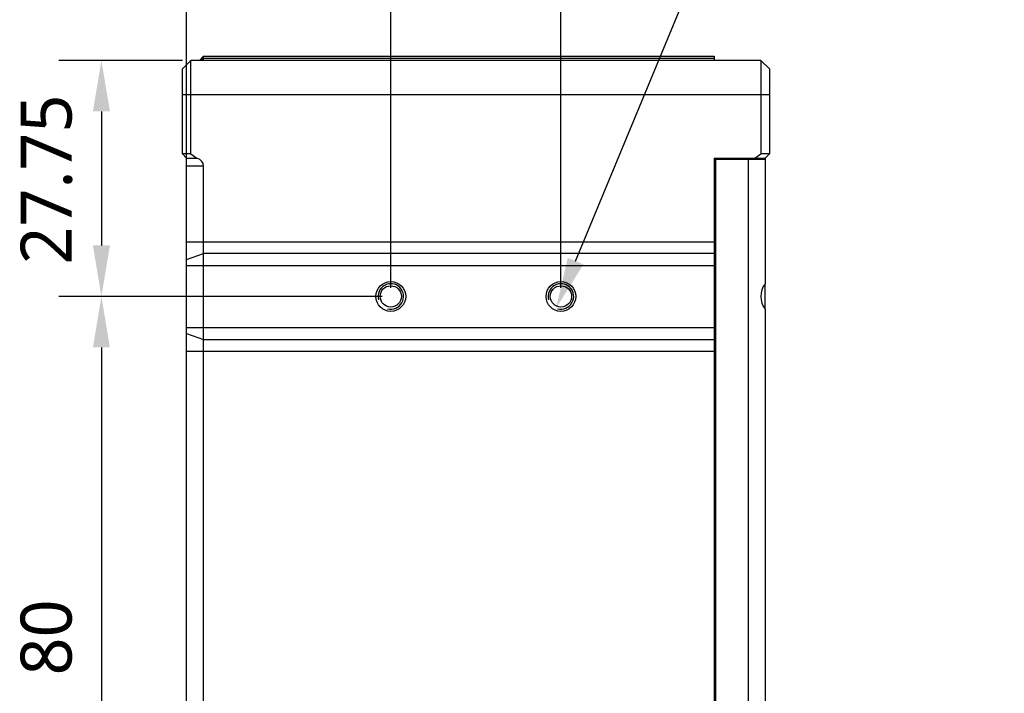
# Model space of a CAD drawing. Header units: millimetres. Extents: x 0 to 365, y 0 to 214.
# Tile 11 of 19: x 212 to 270, y 99 to 139. Entities that reach past the tile are written whole.
import ezdxf

# ---------------------------------------------------------------- set-up
doc = ezdxf.new("R2010")
doc.units = ezdxf.units.MM
doc.header["$LTSCALE"] = 23.1
doc.header["$PDMODE"] = 3
doc.header["$PDSIZE"] = 8
doc.layers.get('0').update_dxf_attribs({"linetype": 'CONTINUOUS'})
doc.layers.get('Defpoints').update_dxf_attribs({"linetype": 'CONTINUOUS'})
doc.layers.add('00_COMPONENTS', color=7, linetype='CONTINUOUS')
doc.layers.add('51__DRAFT_DIMS', color=7, linetype='CONTINUOUS')
doc.styles.get("Standard").update_dxf_attribs({"font": 'Roboto-Regular.ttf'})
doc.dimstyles.new('DIMSTYLE_1', dxfattribs={"dimtxt": 3, "dimasz": 3, "dimexe": 2.5, "dimexo": 0.5, "dimgap": 0.75, "dimtad": 1, "dimlfac": 2, "dimdsep": 46, "dimtxsty": 'STANDARD', "dimblk": '_FILLED', "dimblk1": '_FILLED', "dimblk2": '_FILLED', "dimcen": 0.09, "dimclrt": 3, "dimazin": 2, "dimtp": 0.3, "dimtm": 0.3, "dimtfac": 1, "dimtofl": 0, "dimtmove": 0, "dimatfit": 3, "dimldrblk": '_FILLED', "dimfxl": 1, "dimtolj": 1, "dimarcsym": 0})
doc.dimstyles.new('DIMSTYLE_4', dxfattribs={"dimtxt": 3, "dimasz": 3, "dimexe": 2.5, "dimexo": 0.5, "dimtad": 1, "dimlfac": 2, "dimdsep": 46, "dimtxsty": 'STANDARD', "dimblk": '_FILLED', "dimblk1": '_FILLED', "dimblk2": '_FILLED', "dimcen": 0.09, "dimclrt": 3, "dimazin": 2, "dimtp": 0.1, "dimtm": 0.1, "dimtfac": 1, "dimtofl": 0, "dimtmove": 0, "dimatfit": 1, "dimldrblk": '_FILLED', "dimfxl": 1, "dimtolj": 1, "dimarcsym": 0})
doc.dimstyles.new('DIMSTYLE_6', dxfattribs={"dimtxt": 3, "dimasz": 3, "dimexe": 2.5, "dimexo": 0.5, "dimgap": 0.75, "dimtad": 1, "dimlfac": 2, "dimdsep": 46, "dimtxsty": 'STANDARD', "dimblk": '_FILLED', "dimblk1": '_FILLED', "dimblk2": '_FILLED', "dimcen": 0.09, "dimclrt": 3, "dimazin": 2, "dimtp": 0.2, "dimtm": 0.2, "dimtfac": 1, "dimtofl": 0, "dimtmove": 0, "dimatfit": 3, "dimldrblk": '_FILLED', "dimfxl": 1, "dimtolj": 1, "dimarcsym": 0})

# ---------------------------------------------------------------- blocks, each defined once
blk = doc.blocks.new('_FILLED')
at = {"color": 0, "linetype": 'ByBlock'}
blk.add_solid([(0, 0), (-1, 0.167), (-1, -0.167)], dxfattribs=at)
blk = doc.blocks.new('*D12')
at = {"layer": '51__DRAFT_DIMS', "color": 0, "lineweight": -2}
for p, q in [((233.362, 122.651), (214.353, 122.651)), ((216.853, 119.651), (216.853, 85.651)), ((233.362, 82.651), (214.353, 82.651))]:
    blk.add_line(p, q, dxfattribs=at)
at = {"layer": 'Defpoints', "color": 0}
for p in [(233.862, 122.651), (216.853, 82.651), (233.862, 82.651)]:
    blk.add_point(p, dxfattribs=at)
at = {"layer": '51__DRAFT_DIMS', "color": 0, "linetype": 'ByBlock', "lineweight": -2, "xscale": 3, "yscale": 3, "zscale": 3}
for p, rotation in [((216.853, 122.651), 89.99999999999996), ((216.853, 82.651), 269.9999999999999)]:
    blk.add_blockref('_FILLED', p, dxfattribs=dict(at, rotation=rotation))
at = {"layer": '51__DRAFT_DIMS', "color": 3, "insert": (212.103, 102.607), "char_height": 3, "attachment_point": 2, "rotation": 90, "line_spacing_factor": 0.9}
blk.add_mtext('\\A1;80', dxfattribs=at)
blk = doc.blocks.new('*D13')
at = {"layer": '51__DRAFT_DIMS', "color": 0, "lineweight": -2}
for p, q in [((221.612, 136.526), (214.353, 136.526)), ((216.853, 133.526), (216.853, 125.651)), ((233.362, 122.651), (214.353, 122.651))]:
    blk.add_line(p, q, dxfattribs=at)
at = {"layer": 'Defpoints', "color": 0}
for p in [(222.112, 136.526), (216.853, 122.651), (233.862, 122.651)]:
    blk.add_point(p, dxfattribs=at)
at = {"layer": '51__DRAFT_DIMS', "color": 0, "linetype": 'ByBlock', "lineweight": -2, "xscale": 3, "yscale": 3, "zscale": 3}
for p, rotation in [((216.853, 136.526), 90), ((216.853, 122.651), 270)]:
    blk.add_blockref('_FILLED', p, dxfattribs=dict(at, rotation=rotation))
at = {"layer": '51__DRAFT_DIMS', "color": 3, "insert": (212.103, 129.524), "char_height": 3, "attachment_point": 2, "rotation": 90, "line_spacing_factor": 0.9}
blk.add_mtext('\\A1;27.75', dxfattribs=at)
blk = doc.blocks.new('*D14')
at = {"layer": '51__DRAFT_DIMS', "color": 0, "lineweight": -2}
for p, q in [((233.862, 123.151), (233.862, 146.245)), ((243.862, 123.151), (243.862, 146.245)), ((236.862, 143.745), (240.862, 143.745))]:
    blk.add_line(p, q, dxfattribs=at)
at = {"layer": 'Defpoints', "color": 0}
for p in [(243.862, 143.745), (233.862, 122.651), (243.862, 122.651)]:
    blk.add_point(p, dxfattribs=at)
at = {"layer": '51__DRAFT_DIMS', "color": 0, "linetype": 'ByBlock', "lineweight": -2, "xscale": 3, "yscale": 3, "zscale": 3, "rotation": 180}
blk.add_blockref('_FILLED', (233.862, 143.745), dxfattribs=at)
at = {"layer": '51__DRAFT_DIMS', "color": 0, "linetype": 'ByBlock', "lineweight": -2, "xscale": 3, "yscale": 3, "zscale": 3}
blk.add_blockref('_FILLED', (243.862, 143.745), dxfattribs=at)
at = {"layer": '51__DRAFT_DIMS', "color": 3, "insert": (238.836, 148.495), "char_height": 3, "attachment_point": 2, "line_spacing_factor": 0.9}
blk.add_mtext('\\A1;20', dxfattribs=at)
blk = doc.blocks.new('*D15')
at = {"layer": '51__DRAFT_DIMS', "color": 0, "lineweight": -2}
for p, q in [((221.862, 130.826), (221.862, 146.245)), ((233.862, 123.151), (233.862, 146.245)), ((224.862, 143.745), (230.862, 143.745))]:
    blk.add_line(p, q, dxfattribs=at)
at = {"layer": 'Defpoints', "color": 0}
for p in [(233.862, 143.745), (221.862, 130.326), (233.862, 122.651)]:
    blk.add_point(p, dxfattribs=at)
at = {"layer": '51__DRAFT_DIMS', "color": 0, "linetype": 'ByBlock', "lineweight": -2, "xscale": 3, "yscale": 3, "zscale": 3, "rotation": 180}
blk.add_blockref('_FILLED', (221.862, 143.745), dxfattribs=at)
at = {"layer": '51__DRAFT_DIMS', "color": 0, "linetype": 'ByBlock', "lineweight": -2, "xscale": 3, "yscale": 3, "zscale": 3}
blk.add_blockref('_FILLED', (233.862, 143.745), dxfattribs=at)
at = {"layer": '51__DRAFT_DIMS', "color": 3, "insert": (227.865, 148.495), "char_height": 3, "attachment_point": 2, "line_spacing_factor": 0.9}
blk.add_mtext('\\A1;24', dxfattribs=at)
blk = doc.blocks.new('*D18')
at = {"layer": '51__DRAFT_DIMS', "color": 0, "lineweight": -2}
for p in [(244.724, 124.729), (269.922, 144.773)]:
    blk.add_line(p, (253.036, 144.773), dxfattribs=at)
at = {"layer": 'Defpoints', "color": 0}
for p in [(244.149, 123.343), (243.575, 121.958)]:
    blk.add_point(p, dxfattribs=at)
at = {"layer": '51__DRAFT_DIMS', "color": 0, "linetype": 'ByBlock', "lineweight": -2, "xscale": 3, "yscale": 3, "zscale": 3, "rotation": 247.4775000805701}
blk.add_blockref('_FILLED', (243.575, 121.958), dxfattribs=at)
at = {"layer": '51__DRAFT_DIMS', "color": 3, "insert": (256.185, 149.398), "char_height": 3, "attachment_point": 1, "line_spacing_factor": 0.9}
blk.add_mtext('\\A1;4-M3x6', dxfattribs=at)

msp = doc.modelspace()

# ---------------------------------------------------------------- linework, layer by layer
at = {"layer": '00_COMPONENTS', "color": 7}
for p, q in [((222.6121, 136.5255), (222.8621, 136.7755)), ((222.8621, 136.5255), (222.8621, 136.7755)), ((222.8621, 136.7755), (252.8621, 136.7755)), ((252.8621, 136.7755), (252.8621, 136.5255)), ((221.6121, 136.0255), (222.1121, 136.5255)), ((221.6121, 131.0255), (221.6121, 136.0255)), ((222.1121, 131.0255), (222.1121, 136.5255)), ((255.6121, 136.5255), (222.1121, 136.5255)), ((255.6121, 136.5255), (255.6121, 131.0255)), ((256.1121, 136.0255), (255.6121, 136.5255)), ((256.1121, 136.0255), (256.1121, 131.0255)), ((221.6121, 131.0255), (221.8621, 130.7755)), ((222.1121, 131.0255), (221.6121, 131.0255)), ((222.1121, 131.0255), (222.4657, 130.7755)), ((255.2586, 130.7755), (255.6121, 131.0255)), ((256.1121, 131.0255), (255.6121, 131.0255)), ((255.8621, 130.7755), (256.1121, 131.0255)), ((221.8621, 73.2755), (221.8621, 130.7755)), ((221.8621, 130.7755), (222.4657, 130.7755)), ((222.8621, 72.2755), (222.8621, 130.3263)), ((252.8621, 130.7755), (252.8621, 72.2755)), ((252.8621, 130.7755), (255.8621, 130.7755)), ((252.9621, 130.2755), (252.8621, 130.2755)), ((252.9621, 72.2755), (252.9621, 130.7755)), ((252.9621, 130.7255), (255.8621, 130.7255)), ((254.8621, 130.7255), (254.8621, 72.2755)), ((255.8621, 130.7755), (255.8621, 123.4005)), ((255.8621, 121.9014), (255.8621, 123.3996)), ((255.8621, 121.9005), (255.8621, 83.4005))]:
    msp.add_line(p, q, dxfattribs=at)
at = {"layer": '00_COMPONENTS', "color": 4}
for p, q in [((222.7288, 136.5255), (222.8621, 136.6505)), ((222.8621, 136.6505), (252.8621, 136.6505)), ((221.6121, 134.5255), (256.1121, 134.5255)), ((221.8621, 130.3263), (222.8621, 130.3263)), ((221.8621, 125.8687), (252.8621, 125.8687)), ((221.8621, 124.8248), (222.8621, 125.1728)), ((252.8621, 125.1728), (222.8621, 125.1728)), ((221.8621, 124.4768), (252.8621, 124.4768)), ((221.8621, 120.8242), (252.8621, 120.8242)), ((221.8621, 120.4762), (222.8621, 120.1282)), ((222.8621, 120.1282), (252.8621, 120.1282)), ((221.8621, 119.4323), (252.8621, 119.4323))]:
    msp.add_line(p, q, dxfattribs=at)
at = {"layer": '00_COMPONENTS', "color": 7}
for centre, radius in [((233.8621, 122.6505), 0.875), ((233.8621, 122.6505), 0.625), ((243.8621, 122.6505), 0.875), ((243.8621, 122.6505), 0.625)]:
    msp.add_circle(centre, radius, dxfattribs=at)
at = {"layer": '00_COMPONENTS', "color": 4}
for centre in [(233.8621, 122.6505), (243.8621, 122.6505)]:
    msp.add_arc(centre, 0.75, 255, 195, dxfattribs=at)
at = {"layer": '00_COMPONENTS', "color": 7}
for centre, major_axis, ratio, start_param, end_param in [((222.155, 130.3263), (0.7071, 0), 0.7071068, 0, 1.1159327), ((256.8621, 122.6505), (0, 1.25), 1, 0.9272952, 2.2142974)]:
    msp.add_ellipse(centre, major_axis=major_axis, ratio=ratio, start_param=start_param, end_param=end_param, dxfattribs=at)
at = {"layer": '51__DRAFT_DIMS', "color": 4}
msp.add_arc((243.8621, 122.6505), 0.75, 33.787433, 90, dxfattribs=at)

# ---------------------------------------------------------------- dimensions: what is measured, and where the dimension line sits
dim = msp.add_diameter_dim_2p(p1=(244.1494, 123.3433), p2=(243.5748, 121.9577), text='4-M3x6', dimstyle='DIMSTYLE_4', override={"dimtih": 1, "dimtoh": 1, "dimpost": '<>', "dimtxsty": 'STANDARD'}, dxfattribs=at)
dim.commit()
dim.dimension.update_dxf_attribs({"geometry": '*D18', "text_midpoint": (263.0539, 144.7729), "dimtype": 163})
for base, p1, p2, picture, middle in [((233.8621, 143.7449), (221.8621, 130.3263), (233.8621, 122.6505), '*D15', (227.8651, 143.7449)), ((243.8621, 143.7449), (233.8621, 122.6505), (243.8621, 122.6505), '*D14', (238.8357, 143.7449))]:
    dim = msp.add_linear_dim(base=base, p1=p1, p2=p2, dimstyle='DIMSTYLE_6', dxfattribs=at)
    dim.commit()
    dim.dimension.update_dxf_attribs({"geometry": picture, "text_midpoint": middle, "dimtype": 160})
for base, p1, p2, dimstyle, picture, middle in [((216.8526, 122.6505), (222.1121, 136.5255), (233.8621, 122.6505), 'DIMSTYLE_6', '*D13', (216.8526, 129.5236)), ((216.8526, 82.6505), (233.8621, 122.6505), (233.8621, 82.6505), 'DIMSTYLE_1', '*D12', (216.8526, 102.6065))]:
    dim = msp.add_linear_dim(base=base, p1=p1, p2=p2, angle=270, dimstyle=dimstyle, dxfattribs=at)
    dim.commit()
    dim.dimension.update_dxf_attribs({"geometry": picture, "text_midpoint": middle, "dimtype": 160})

doc.saveas('drawing.dxf')
